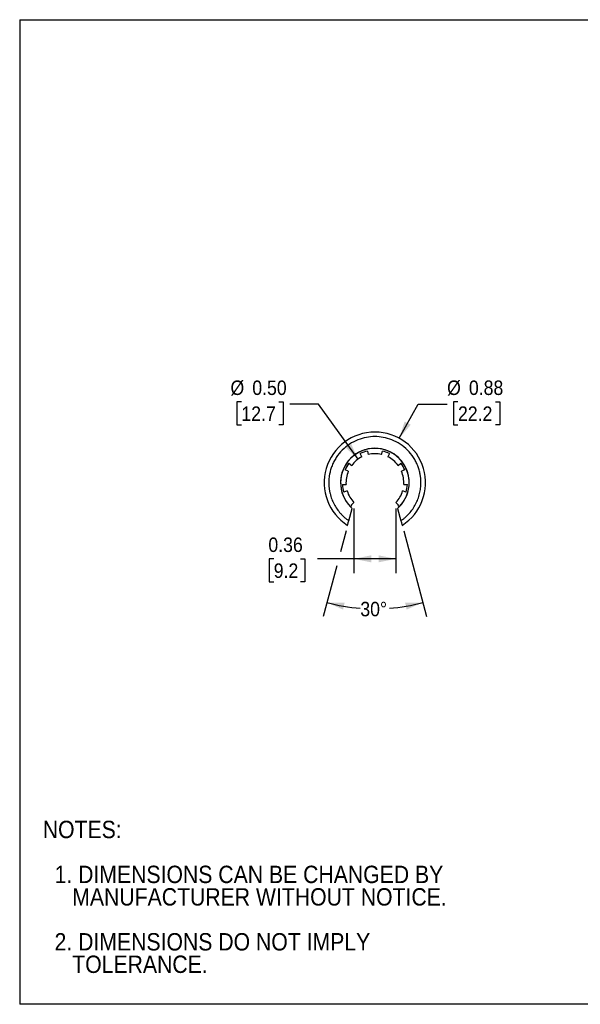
# Model space of a CAD drawing. Header units: inches. Extents: x 0 to 11, y 0 to 8.5.
# Tile 1 of 3: x 0 to 4.8, y 0 to 8.5. Entities that reach past the tile are written whole.
import ezdxf

# ---------------------------------------------------------------- set-up
doc = ezdxf.new("R2010")
doc.units = ezdxf.units.IN
doc.header["$MEASUREMENT"] = 0
doc.linetypes.add('SLD-Solid', pattern=[0])
doc.layers.add('DIMENSIONS', color=140, linetype='SLD-Solid', lineweight=25)
doc.layers.add('TEXT', color=140, linetype='SLD-Solid', lineweight=25)
doc.styles.add('SLDTEXTSTYLE0', font='GOTHIC.TTF', dxfattribs={"width": 0.913})
doc.dimstyles.new('SLDDIMSTYLE0', dxfattribs={"dimtxt": 0.125, "dimasz": 0.15, "dimexe": 0, "dimexo": 0.0625, "dimgap": 0.03125, "dimtad": 0, "dimtih": 1, "dimtoh": 1, "dimdec": 4, "dimzin": 12, "dimdsep": 46, "dimtxsty": 'SLDTEXTSTYLE0', "dimsah": 1, "dimcen": 0.09, "dimadec": 0, "dimazin": 3, "dimtfac": 1, "dimtdec": 0, "dimtofl": 0, "dimtmove": 0, "dimatfit": 3, "dimfxl": 0, "dimfrac": 2, "dimtolj": 1, "dimtzin": 12, "dimarcsym": 0})
doc.dimstyles.new('SLDDIMSTYLE1', dxfattribs={"dimtxt": 0.125, "dimasz": 0.15, "dimexe": 0, "dimexo": 0.0625, "dimgap": 0.03125, "dimtad": 0, "dimtih": 1, "dimtoh": 1, "dimrnd": 1e-09, "dimdsep": 46, "dimtxsty": 'SLDTEXTSTYLE0', "dimsah": 1, "dimcen": 0.09, "dimadec": 0, "dimazin": 2, "dimtfac": 1, "dimtofl": 0, "dimtmove": 0, "dimatfit": 3, "dimfxl": 0, "dimfrac": 2, "dimtolj": 1, "dimtzin": 12, "dimarcsym": 0})
doc.dimstyles.new('SLDDIMSTYLE2', dxfattribs={"dimtxt": 0.125, "dimasz": 0.15, "dimexe": 0, "dimexo": 0.0625, "dimgap": 0.03125, "dimtad": 0, "dimtih": 1, "dimtoh": 1, "dimrnd": 1e-09, "dimzin": 0, "dimdsep": 46, "dimtxsty": 'SLDTEXTSTYLE0', "dimsah": 1, "dimcen": 0, "dimadec": 0, "dimazin": 0, "dimtfac": 1, "dimtofl": 0, "dimtmove": 0, "dimatfit": 3, "dimfxl": 0, "dimfrac": 2, "dimtolj": 1, "dimtzin": 12, "dimarcsym": 0})
doc.dimstyles.new('SLDDIMSTYLE3', dxfattribs={"dimtxt": 0.125, "dimasz": 0.15, "dimexe": 0, "dimexo": 0.0625, "dimgap": 0.03125, "dimtad": 0, "dimtih": 1, "dimtoh": 1, "dimrnd": 1e-09, "dimdsep": 46, "dimtxsty": 'SLDTEXTSTYLE0', "dimsah": 1, "dimcen": 0, "dimadec": 0, "dimazin": 2, "dimtfac": 1, "dimtofl": 0, "dimtmove": 0, "dimatfit": 3, "dimfxl": 0, "dimfrac": 2, "dimtolj": 1, "dimtzin": 12, "dimarcsym": 0})

# ---------------------------------------------------------------- blocks, each defined once
blk = doc.blocks.new('SW_NOTE_0')
at = {"layer": 'TEXT', "color": 0, "char_height": 0.15, "attachment_point": 1, "style": 'SLDTEXTSTYLE0'}
for s, insert in [('NOTES:', (0, 0.1916)), ('  1. DIMENSIONS CAN BE CHANGED BY     ', (0, -0.1963)), ('     MANUFACTURER WITHOUT NOTICE.', (0, -0.3903)), ('  2. DIMENSIONS DO NOT IMPLY ', (0, -0.7782)), ('     TOLERANCE.', (0, -0.9721))]:
    blk.add_mtext(s, dxfattribs=dict(at, insert=insert))
blk = doc.blocks.new('_D')
at = {"layer": 'DIMENSIONS'}
for p, q in [((2.8193, 4.0864), (2.771, 3.9062)), ((3.3173, 4.0864), (3.5151, 3.3481)), ((2.7386, 3.7854), (2.6215, 3.3481))]:
    blk.add_line(p, q, dxfattribs=at)
for start, end in [(255, 265.4984), (274.5016, 285)]:
    blk.add_arc((3.0683, 5.0157), 1.6015, start, end, dxfattribs=at)
for points in [[(2.6538, 3.4688), (2.7939, 3.4075), (2.8068, 3.4661)], [(3.4828, 3.4688), (3.3298, 3.4661), (3.3426, 3.4075)]]:
    blk.add_solid(points, dxfattribs=at)
at = {"layer": 'DIMENSIONS', "insert": (2.9426, 3.4747), "char_height": 0.125, "attachment_point": 1, "style": 'SLDTEXTSTYLE0'}
blk.add_mtext('30°', dxfattribs=at)
blk = doc.blocks.new('_D_1')
at = {"layer": 'DIMENSIONS'}
for p, q in [((2.8866, 4.2816), (2.8866, 3.7208)), ((3.25, 4.2816), (3.25, 3.7208)), ((2.1946, 3.8449), (2.1565, 3.8449)), ((2.1565, 3.8449), (2.1565, 3.6464)), ((2.4255, 3.8449), (2.4636, 3.8449)), ((2.4636, 3.8449), (2.4636, 3.6464)), ((2.8866, 3.8458), (2.5729, 3.8458)), ((3.25, 3.8458), (2.8866, 3.8458)), ((2.1565, 3.6464), (2.1946, 3.6464)), ((2.4636, 3.6464), (2.4255, 3.6464))]:
    blk.add_line(p, q, dxfattribs=at)
for points in [[(2.8866, 3.8458), (3.0366, 3.8158), (3.0366, 3.8758)], [(3.25, 3.8458), (3.1, 3.8758), (3.1, 3.8158)]]:
    blk.add_solid(points, dxfattribs=at)
at = {"layer": 'DIMENSIONS', "char_height": 0.125, "attachment_point": 1, "style": 'SLDTEXTSTYLE0'}
for s, insert in [('0.36', (2.1484, 4.0299)), ('9.2', (2.1946, 3.8061))]:
    blk.add_mtext(s, dxfattribs=dict(at, insert=insert))
blk = doc.blocks.new('_D_2')
at = {"layer": 'DIMENSIONS'}
for p, q in [((1.9151, 5.2002), (1.877, 5.2002)), ((1.877, 5.2002), (1.877, 5.0017)), ((2.2384, 5.2002), (2.2765, 5.2002)), ((2.2765, 5.2002), (2.2765, 5.0017)), ((2.5826, 5.1818), (2.3326, 5.1818)), ((2.9229, 4.7062), (2.5826, 5.1818)), ((1.877, 5.0017), (1.9151, 5.0017)), ((2.2765, 5.0017), (2.2384, 5.0017))]:
    blk.add_line(p, q, dxfattribs=at)
blk.add_solid([(2.9229, 4.7062), (2.86, 4.8456), (2.8112, 4.8107)], dxfattribs=at)
at = {"layer": 'DIMENSIONS', "char_height": 0.125, "attachment_point": 1, "style": 'SLDTEXTSTYLE0'}
for s, insert in [('%%c', (1.8209, 5.3852)), ('0.50', (2.0094, 5.3852)), ('12.7', (1.9151, 5.1614))]:
    blk.add_mtext(s, dxfattribs=dict(at, insert=insert))
blk = doc.blocks.new('_D_3')
at = {"layer": 'DIMENSIONS'}
for p, q in [((3.7863, 5.2002), (3.7482, 5.2002)), ((3.7482, 5.2002), (3.7482, 5.0017)), ((4.1096, 5.2002), (4.1477, 5.2002)), ((4.1477, 5.2002), (4.1477, 5.0017)), ((3.2793, 4.8863), (3.4421, 5.1818)), ((3.4421, 5.1818), (3.6921, 5.1818)), ((3.7482, 5.0017), (3.7863, 5.0017)), ((4.1477, 5.0017), (4.1096, 5.0017))]:
    blk.add_line(p, q, dxfattribs=at)
blk.add_solid([(3.2793, 4.8863), (3.378, 5.0032), (3.3254, 5.0321)], dxfattribs=at)
at = {"layer": 'DIMENSIONS', "char_height": 0.125, "attachment_point": 1, "style": 'SLDTEXTSTYLE0'}
for s, insert in [('%%c', (3.6921, 5.3852)), ('0.88', (3.8806, 5.3852)), ('22.2', (3.7863, 5.1614))]:
    blk.add_mtext(s, dxfattribs=dict(at, insert=insert))

msp = doc.modelspace()

# ---------------------------------------------------------------- linework, layer by layer
at = {"color": 7, "linetype": 'SLD-Solid'}
for p, q in [((0.0001, 8.50011), (0.0001, 0.00011)), ((0.0001, 8.50011), (11.0001, 8.50011)), ((11.0001, 0.00011), (0.0001, 0.00011))]:
    msp.add_line(p, q, dxfattribs=at)
for p, q in [((2.93516, 4.76815), (2.93514, 4.76818)), ((2.99988, 4.7917), (2.99988, 4.79174)), ((3.00352, 4.77638), (3.01069, 4.74612)), ((3.12591, 4.74612), (3.13308, 4.77638)), ((3.13671, 4.7917), (3.13672, 4.79174)), ((3.20144, 4.76815), (3.20145, 4.76818)), ((2.83034, 4.6802), (2.83031, 4.68022)), ((2.95619, 4.72628), (2.94223, 4.75407)), ((3.19437, 4.75407), (3.18041, 4.72628)), ((3.30625, 4.6802), (3.30628, 4.68022)), ((2.79591, 4.62055), (2.79587, 4.62056)), ((2.83892, 4.60199), (2.81037, 4.61431)), ((2.84298, 4.67079), (2.86792, 4.65222)), ((3.26867, 4.65222), (3.29362, 4.67079)), ((3.32623, 4.61431), (3.29767, 4.60199)), ((3.34069, 4.62055), (3.34073, 4.62056)), ((2.77211, 4.4858), (2.77215, 4.4858)), ((2.78787, 4.48671), (2.81892, 4.48852)), ((2.82899, 4.4314), (2.79919, 4.42248)), ((3.3374, 4.42248), (3.30761, 4.4314)), ((3.31768, 4.48852), (3.34873, 4.48671)), ((3.36449, 4.4858), (3.36445, 4.4858)), ((2.78411, 4.41797), (2.78407, 4.41795)), ((3.35249, 4.41797), (3.35253, 4.41795)), ((2.84298, 4.17481), (2.87145, 4.28106)), ((2.85252, 4.29947), (2.85249, 4.29944)), ((2.858, 4.29381), (2.86914, 4.30495)), ((2.86397, 4.31028), (2.8866, 4.33162)), ((3.25, 4.33162), (3.27262, 4.31028)), ((3.26515, 4.28106), (3.29362, 4.17481)), ((3.26746, 4.30495), (3.27859, 4.29381)), ((3.28408, 4.29947), (3.2841, 4.29944))]:
    msp.add_line(p, q)
for radius, start, end in [(0.4375, 302.655314, 237.344686), (0.29669, 311.56597, 228.43403), (0.29665, 315.144395, 224.855605), (0.28091, 103.333333, 116.666667), (0.28091, 63.333333, 76.666667), (0.2498, 116.666667, 143.333333), (0.2498, 76.666667, 103.333333), (0.2498, 36.666667, 63.333333), (0.28091, 143.333333, 156.666667), (0.2498, 156.666667, 183.333333), (0.28091, 23.333333, 36.666667), (0.2498, 356.666667, 23.333333), (0.28091, 183.333333, 196.666667), (0.2498, 196.666667, 223.333333), (0.2498, 316.666667, 343.333333), (0.28091, 343.333333, 356.666667), (0.28091, 223.333333, 224.84751), (0.28091, 315.15249, 316.666667)]:
    msp.add_arc((3.0683, 4.50305), radius, start, end)
for points, knots in [([(3.46643, 4.50305), (3.46639, 4.5071), (3.46632, 4.5152), (3.46575, 4.52733), (3.46483, 4.53942), (3.46353, 4.55149), (3.46187, 4.56352), (3.45837, 4.58419), (3.45153, 4.61323), (3.43888, 4.65033), (3.42241, 4.6865), (3.39507, 4.73332), (3.35182, 4.78658), (3.28815, 4.83829), (3.2168, 4.87526), (3.1426, 4.89659), (3.0683, 4.9034), (2.994, 4.89659), (2.91979, 4.87526), (2.84844, 4.83829), (2.78477, 4.78658), (2.74153, 4.73332), (2.71418, 4.68651), (2.69772, 4.65034), (2.68506, 4.61324), (2.67729, 4.58026), (2.67289, 4.55153), (2.67059, 4.52733), (2.67031, 4.51115), (2.67017, 4.50305)], [0, 0, 0, 0, 0.0097312, 0.0194451, 0.029151, 0.0388578, 0.0485745, 0.0583103, 0.0891981, 0.1201024, 0.1522778, 0.1844699, 0.2501191, 0.3157683, 0.3800532, 0.4417723, 0.5000033, 0.5582344, 0.6199535, 0.6842384, 0.7498876, 0.8155368, 0.8477123, 0.8799043, 0.9107921, 0.9416964, 0.9611393, 0.9805496, 1, 1, 1, 1]), ([(2.67017, 4.50305), (2.6702, 4.49908), (2.67027, 4.49114), (2.67082, 4.47927), (2.67169, 4.46743), (2.67293, 4.45564), (2.67452, 4.44389), (2.67646, 4.43218), (2.67875, 4.42051), (2.68414, 4.39688), (2.69496, 4.36182), (2.71513, 4.31712), (2.74057, 4.27518), (2.76581, 4.24331), (2.78796, 4.22), (2.80534, 4.2038), (2.8236, 4.1886), (2.83651, 4.17941), (2.84298, 4.17481)], [0, 0, 0, 0, 0.0308852, 0.0616895, 0.0924404, 0.1231653, 0.1538918, 0.1846476, 0.2154601, 0.2463566, 0.3731587, 0.5000135, 0.6268156, 0.7536703, 0.8153532, 0.8768221, 0.9382976, 1, 1, 1, 1]), ([(3.29362, 4.17481), (3.29687, 4.17709), (3.30337, 4.18163), (3.31285, 4.18881), (3.32212, 4.19623), (3.33114, 4.20392), (3.33993, 4.21188), (3.34848, 4.22011), (3.3568, 4.2286), (3.37324, 4.24641), (3.39602, 4.27518), (3.42146, 4.31711), (3.44163, 4.36181), (3.45362, 4.40066), (3.46031, 4.43212), (3.46382, 4.45561), (3.46602, 4.47927), (3.46629, 4.49511), (3.46643, 4.50305)], [0, 0, 0, 0, 0.0308852, 0.0616895, 0.0924404, 0.1231653, 0.1538918, 0.1846476, 0.2154601, 0.2463566, 0.3731587, 0.5000135, 0.6268156, 0.7536703, 0.8153532, 0.8768221, 0.9382976, 1, 1, 1, 1]), ([(2.83223, 4.1347), (2.83223, 4.1347), (2.83253, 4.13581), (2.83364, 4.13998), (2.83447, 4.14306), (2.83647, 4.15054), (2.83767, 4.155), (2.84022, 4.16453), (2.8416, 4.16966), (2.84298, 4.17481)], [0, 0, 0, 0, 0.25, 0.25, 0.5, 0.5, 0.75, 0.75, 1, 1, 1, 1]), ([(3.29362, 4.17481), (3.295, 4.16965), (3.29635, 4.1646), (3.29893, 4.155), (3.30011, 4.15059), (3.30213, 4.14306), (3.30295, 4.13999), (3.30407, 4.13582), (3.30437, 4.1347), (3.30437, 4.1347)], [0, 0, 0, 0, 0.25, 0.25, 0.5, 0.5, 0.75, 0.75, 1, 1, 1, 1])]:
    msp.add_open_spline(points, degree=3, knots=knots)

# ---------------------------------------------------------------- block references
at = {"layer": 'TEXT'}
msp.add_blockref('SW_NOTE_0', (0.19959, 1.39297), dxfattribs=at)

# ---------------------------------------------------------------- dimensions: what is measured, and where the dimension line sits
at = {"layer": 'DIMENSIONS'}
for p1, p2, dimstyle, picture, middle in [((3.21366, 4.2999), (2.92293, 4.7062), 'SLDDIMSTYLE2', '_D_2', (2.07675, 5.18177)), ((2.857251, 4.119816), (3.279344, 4.886278), 'SLDDIMSTYLE3', '_D_3', (3.947959, 5.181765))]:
    dim = msp.add_diameter_dim_2p(p1=p1, p2=p2, dimstyle=dimstyle, dxfattribs=at)
    dim.commit()
    dim.dimension.update_dxf_attribs({"geometry": picture, "text_midpoint": middle, "dimtype": 163})
dim = msp.add_linear_dim(base=(3.25, 3.84581), p1=(2.8866, 4.33162), p2=(3.25, 4.33162), dimstyle='SLDDIMSTYLE1', dxfattribs=at)
dim.commit()
dim.dimension.update_dxf_attribs({"geometry": '_D_1', "text_midpoint": (2.31001, 3.84581), "dimtype": 160})
dim = msp.add_angular_dim_2l(base=(2.79707, 3.43738), line1=((3.26515, 4.28106), (3.30437, 4.1347)), line2=((2.83223, 4.1347), (2.87145, 4.28106)), dimstyle='SLDDIMSTYLE0', dxfattribs=at)
dim.commit()
dim.dimension.update_dxf_attribs({"geometry": '_D', "text_midpoint": (3.0683, 3.41425), "dimtype": 162})

doc.saveas('drawing.dxf')
